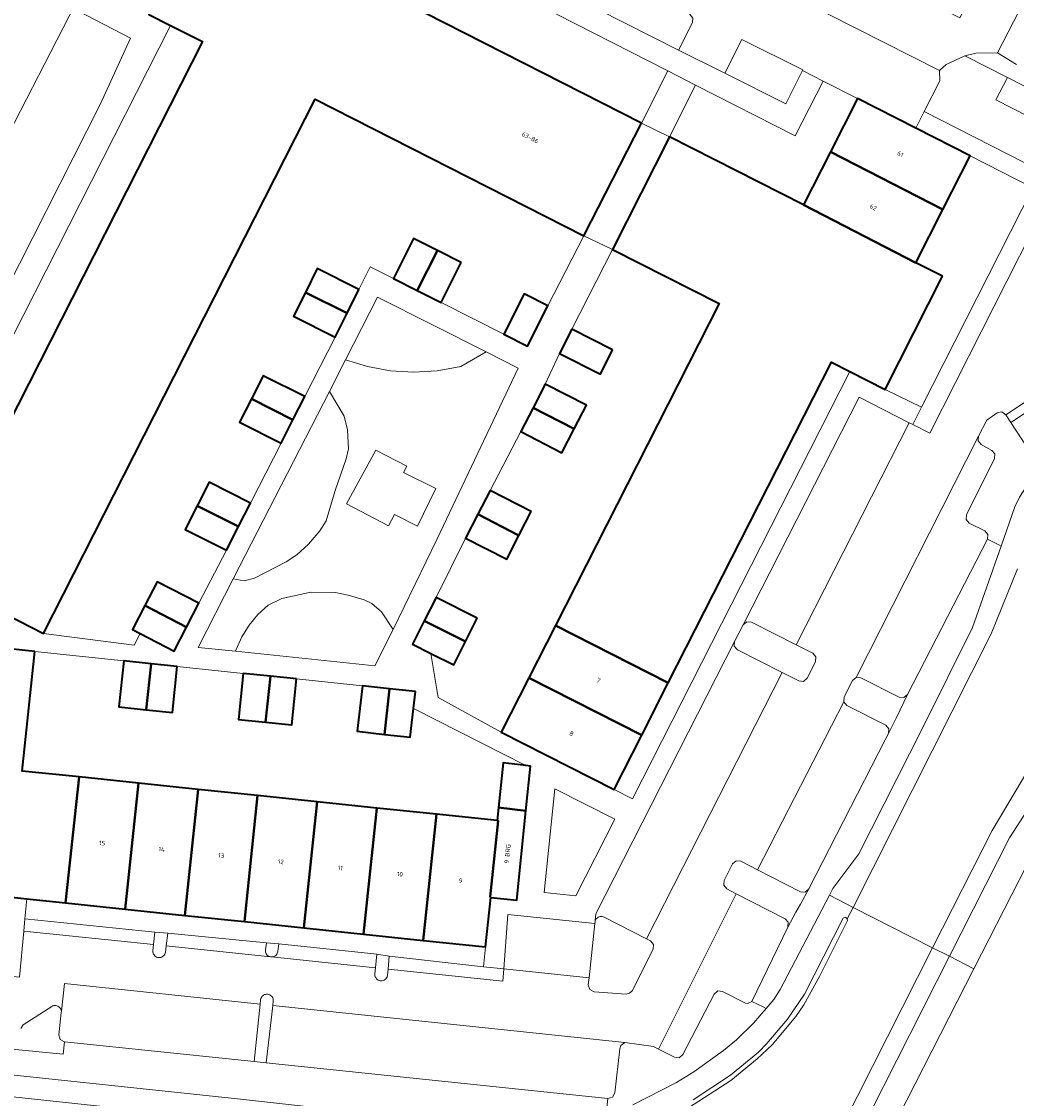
# Model space of a CAD drawing. Header units: metres. Extents: x 110065 to 112666, y 425872 to 427362.
# Tile 55 of 104: x 110872 to 110951, y 426770 to 426856. Entities that reach past the tile are written whole.
import ezdxf

# ---------------------------------------------------------------- set-up
doc = ezdxf.new("R2010")
doc.units = ezdxf.units.M
for name, color, linetype, lineweight in [('B-WE-GR-BEPLANTING_CULTUUR_HEESTERS-GV', 90, 'Continuous', 18), ('B-WE-GR-GRAS-GV', 60, 'Continuous', 13), ('B-WE-GR-GROENVOORZIENING-GV', 80, 'Continuous', 18), ('B-WE-GR-HAAG-GV', 90, 'GR-HAAG1', 13), ('B-WE-OG-BEBOUWING-GV', 7, 'Continuous', 35), ('B-WE-OG-BEBOUWING-T18', 10, 'Continuous', 18), ('B-WE-OG-BEBOUWING_LUIFEL-GV', 7, 'Continuous', 18), ('B-WE-OG-TERREIN_ERF-GV', 7, 'Continuous', 18), ('B-WE-VH-VERHARDING-GV', 252, 'Continuous', 18), ('B-WE-VH-VERHARDING_ASFALT-GV', 252, 'Continuous', 18), ('B-WE-VH-VERHARDING_BETONSTRAATSTEEN-GV', 252, 'Continuous', 18), ('B-WE-VH-VERHARDING_OPEN-GV', 252, 'Continuous', 18), ('B-WE-VH-VERHARDING_TEGEL-GV', 252, 'Continuous', 18)]:
    doc.layers.add(name, color=color, linetype=linetype, lineweight=lineweight)
doc.styles.add('NLCS-ISO-M200-T18', font='NLCS-ISO.ttf')
doc.linetypes.add('GR-HAAG1', pattern='A,6,[176,NLCS.SHX,S=0.125,R=0,X=0,Y=0],-2', length=8)

msp = doc.modelspace()

# ---------------------------------------------------------------- linework, layer by layer
at = {"layer": 'B-WE-GR-BEPLANTING_CULTUUR_HEESTERS-GV', "flags": 128}
for points in [[(110970.673, 426899.008), (110968.906, 426899.821), (110964.824, 426891.43), (110963.569, 426889.029), (110963.976, 426883.913), (110958.853, 426879.541), (110946.825, 426856.67), (110931.606, 426864.364), (110931.289, 426863.743), (110929.534, 426860.421), (110945.216, 426852.454), (110945.739, 426852.938), (110947.245, 426853.624), (110948.122, 426853.851), (110949.852, 426853.883), (110961.375, 426876.252), (110961.981, 426876.487), (110967.682, 426876.412), (110967.275, 426889.362), (110971.223, 426898.752), (110970.673, 426899.008), (110970.673, 426899.008)], [(110909.124, 426865.348), (110908.549, 426865.381), (110908.245, 426865.166), (110907.068, 426862.854), (110924.302, 426854.081), (110925.432, 426856.302), (110925.453, 426856.662), (110924.946, 426857.315), (110909.124, 426865.348), (110909.124, 426865.348)], [(110934.252, 426852.505), (110929.381, 426854.95), (110928.026, 426852.25), (110932.897, 426849.805), (110934.232, 426852.466), (110934.252, 426852.505), (110934.252, 426852.505)], [(110908.913, 426829.935), (110900.204, 426834.319), (110897.646, 426829.303), (110899.414, 426828.756), (110901.235, 426828.423), (110903.083, 426828.309), (110904.988, 426828.423), (110906.865, 426828.771), (110908.913, 426829.935), (110908.913, 426829.935)], [(110897.531, 426824.79), (110896.351, 426826.763), (110888.66, 426811.756), (110889.519, 426811.595), (110890.364, 426811.815), (110892.895, 426813.118), (110893.753, 426813.672), (110894.688, 426814.538), (110895.582, 426815.611), (110896.081, 426816.414), (110896.804, 426818.834), (110897.7, 426821.359), (110897.891, 426822.164), (110897.808, 426823.696), (110897.531, 426824.79), (110897.531, 426824.79)], [(110896.853, 426810.654), (110894.859, 426810.692), (110892.551, 426810.191), (110891.44, 426809.662), (110890.625, 426808.914), (110889.919, 426808.062), (110889.336, 426807.121), (110888.887, 426806.11), (110888.834, 426805.962), (110900.003, 426804.797), (110901.452, 426807.69), (110900.516, 426809.112), (110899.749, 426809.774), (110899.129, 426810.085), (110897.851, 426810.463), (110896.853, 426810.654), (110896.853, 426810.654)], [(110930.145, 426808.29), (110929.765, 426808.319), (110929.473, 426808.071), (110928.798, 426806.745), (110928.768, 426806.365), (110929.017, 426806.072), (110932.595, 426804.258), (110933.929, 426803.581), (110934.31, 426803.552), (110934.601, 426803.801), (110935.274, 426805.127), (110935.303, 426805.509), (110935.054, 426805.799), (110933.723, 426806.474), (110930.145, 426808.29), (110930.145, 426808.29)], [(110938.911, 426803.843), (110938.53, 426803.872), (110938.24, 426803.624), (110937.563, 426802.301), (110937.533, 426801.918), (110937.782, 426801.627), (110940.901, 426800.046), (110941.15, 426799.754), (110941.119, 426799.372), (110941.728, 426800.617), (110942.051, 426801.277), (110942.651, 426802.502), (110942.361, 426802.256), (110941.98, 426802.286), (110938.911, 426803.843), (110938.911, 426803.843)], [(110919.196, 426792.505), (110914.392, 426794.948), (110913.555, 426786.641), (110916.074, 426786.374), (110919.196, 426792.505), (110919.196, 426792.505)], [(110929.31, 426789.147), (110928.929, 426789.178), (110928.637, 426788.93), (110927.959, 426787.607), (110927.928, 426787.225), (110928.176, 426786.934), (110928.924, 426786.551), (110932.835, 426784.545), (110933.081, 426784.26), (110933.057, 426783.883), (110933.709, 426785.063), (110934.065, 426785.706), (110934.739, 426786.926), (110934.447, 426786.678), (110934.066, 426786.709), (110930.637, 426788.467), (110929.31, 426789.147), (110929.31, 426789.147)], [(110918.344, 426784.678), (110918.269, 426784.709), (110918.191, 426784.727), (110918.11, 426784.733), (110918.029, 426784.725), (110917.951, 426784.705), (110917.877, 426784.673), (110917.809, 426784.629), (110917.749, 426784.574), (110917.699, 426784.511), (110917.659, 426784.441), (110917.631, 426784.365), (110917.62, 426784.285), (110917.606, 426784.156), (110917.145, 426779.802), (110917.085, 426779.24), (110917.198, 426778.867), (110917.547, 426778.688), (110920.103, 426778.512), (110920.381, 426778.574), (110920.583, 426778.784), (110922.278, 426782.113), (110922.308, 426782.495), (110922.06, 426782.785), (110921.741, 426782.948), (110918.344, 426784.678), (110918.344, 426784.678)]]:
    msp.add_lwpolyline(points, close=True, dxfattribs=at)
for points in [[(110920.649, 426769.641), (110924.155, 426771.439), (110925.54, 426772.279), (110927.909, 426773.992), (110928.95, 426774.851), (110930.306, 426776.193), (110931.327, 426777.371), (110931.082, 426777.489), (110930.181, 426777.924), (110929.843, 426777.761), (110929.672, 426777.783), (110927.841, 426778.731), (110927.841, 426778.731), (110927.841, 426778.731), (110927.459, 426778.763), (110927.167, 426778.517), (110924.656, 426773.667), (110924.362, 426773.42), (110923.982, 426773.453), (110922.705, 426774.114), (110922.301, 426774.323), (110920.017, 426774.63), (110919.699, 426774.385), (110919.608, 426774.123), (110919.208, 426770.597), (110919.025, 426770.264), (110918.659, 426770.156), (110918.607, 426769.659)], [(110870.933, 426774.095), (110875.039, 426773.702), (110875.143, 426774.697), (110874.805, 426774.881), (110874.698, 426775.246), (110874.886, 426777.047), (110874.886, 426777.047), (110874.886, 426777.047), (110874.888, 426777.133), (110874.874, 426777.219), (110874.846, 426777.3), (110874.805, 426777.376), (110874.751, 426777.444), (110874.687, 426777.501), (110874.613, 426777.546), (110874.533, 426777.578), (110874.448, 426777.596), (110874.362, 426777.599), (110874.277, 426777.587), (110874.194, 426777.56), (110874.118, 426777.52), (110871.833, 426776.053), (110871.651, 426775.758)]]:
    msp.add_lwpolyline(points, dxfattribs=at)
at = {"layer": 'B-WE-GR-GRAS-GV', "flags": 128}
msp.add_lwpolyline([(110958.449, 426793.549), (110956.079, 426795.02), (110955.404, 426793.932), (110954.535, 426792.824), (110952.815, 426790.046), (110947.964, 426780.54), (110938.564, 426762.116), (110937.485, 426760.44), (110936.403, 426759.242), (110938.59, 426754.756), (110940.43, 426750.117), (110941.542, 426750.042), (110945.325, 426750.481), (110947.906, 426751.148), (110949.439, 426752.056), (110950.36, 426752.851), (110951.243, 426753.834), (110952.438, 426756.227), (110952.918, 426757.398), (110953.238, 426759.094), (110956.284, 426786.66), (110958.379, 426793.369), (110958.449, 426793.549), (110958.449, 426793.549)], close=True, dxfattribs=at)
at = {"layer": 'B-WE-GR-GROENVOORZIENING-GV', "flags": 128}
msp.add_lwpolyline([(110953.028, 426821.04), (110950.918, 426824.29), (110950.522, 426824.9), (110950.522, 426824.9), (110950.522, 426824.9), (110950.197, 426825.127), (110949.81, 426825.047), (110949.003, 426824.463), (110948.322, 426823.173), (110948.289, 426822.797), (110948.531, 426822.503), (110949.384, 426822.048), (110949.624, 426821.76), (110949.596, 426821.384), (110947.367, 426816.893), (110947.341, 426816.512), (110947.593, 426816.223), (110948.835, 426815.606), (110949.088, 426815.313), (110949.057, 426814.929), (110949.946, 426814.471), (110950.132, 426814.375), (110951.24, 426817.514), (110951.611, 426818.291)], dxfattribs=at)
for points in [[(110949.946, 426814.471), (110949.057, 426814.929), (110942.651, 426802.502), (110942.051, 426801.277), (110941.728, 426800.617), (110941.119, 426799.372), (110940.857, 426798.86), (110934.739, 426786.926), (110934.065, 426785.706), (110933.709, 426785.063), (110933.057, 426783.883), (110930.181, 426777.924), (110931.082, 426777.489), (110931.327, 426777.371), (110931.929, 426778.066), (110932.459, 426778.876), (110936.385, 426786.419), (110936.667, 426786.96), (110938.743, 426789.749), (110943.818, 426799.749), (110947.837, 426807.869), (110950.132, 426814.375), (110949.946, 426814.471), (110949.946, 426814.471)], [(110870.933, 426774.095), (110861.753, 426775.122), (110861.647, 426774.128), (110861.53, 426773.026), (110888.993, 426770.135), (110901.759, 426768.703), (110904.303, 426768.892), (110906.691, 426768.854), (110914.486, 426768.049), (110915.943, 426768.162), (110917.578, 426768.524), (110918.525, 426768.868), (110918.555, 426769.161), (110918.607, 426769.659), (110918.659, 426770.156), (110891.286, 426773.012), (110890.316, 426773.114), (110875.143, 426774.697), (110875.039, 426773.702), (110870.933, 426774.095), (110870.933, 426774.095)]]:
    msp.add_lwpolyline(points, close=True, dxfattribs=at)
at = {"layer": 'B-WE-GR-HAAG-GV', "flags": 128}
for points in [[(110950.522, 426824.9), (110950.197, 426825.127), (110949.81, 426825.047), (110949.003, 426824.463), (110948.322, 426823.173), (110948.289, 426822.797), (110948.531, 426822.503), (110949.384, 426822.048), (110949.624, 426821.76), (110949.596, 426821.384), (110947.367, 426816.893), (110947.341, 426816.512), (110947.593, 426816.223), (110948.835, 426815.606), (110949.088, 426815.313), (110949.057, 426814.929), (110949.946, 426814.471), (110950.132, 426814.375), (110951.24, 426817.514), (110951.611, 426818.291), (110953.017, 426820.48), (110953.109, 426820.76), (110953.028, 426821.04), (110950.918, 426824.29), (110950.522, 426824.9), (110950.522, 426824.9)], [(110949.946, 426814.471), (110949.057, 426814.929), (110942.651, 426802.502), (110942.051, 426801.277), (110941.728, 426800.617), (110941.119, 426799.372), (110940.857, 426798.86), (110934.739, 426786.926), (110934.065, 426785.706), (110933.709, 426785.063), (110933.057, 426783.883), (110930.181, 426777.924), (110931.082, 426777.489), (110931.327, 426777.371), (110931.929, 426778.066), (110932.459, 426778.876), (110936.385, 426786.419), (110936.667, 426786.96), (110938.743, 426789.749), (110943.818, 426799.749), (110947.837, 426807.869), (110950.132, 426814.375), (110949.946, 426814.471), (110949.946, 426814.471)], [(110870.933, 426774.095), (110861.753, 426775.122), (110861.647, 426774.128), (110861.53, 426773.026), (110888.993, 426770.135), (110901.759, 426768.703), (110904.303, 426768.892), (110906.691, 426768.854), (110914.486, 426768.049), (110915.943, 426768.162), (110917.578, 426768.524), (110918.525, 426768.868), (110918.555, 426769.161), (110918.607, 426769.659), (110918.659, 426770.156), (110891.286, 426773.012), (110890.316, 426773.114), (110875.143, 426774.697), (110875.039, 426773.702), (110870.933, 426774.095), (110870.933, 426774.095)]]:
    msp.add_lwpolyline(points, close=True, dxfattribs=at)
at = {"layer": 'B-WE-OG-BEBOUWING-GV', "flags": 128}
for points in [[(110897.655, 426860.3), (110888.664, 426864.899), (110886.504, 426865.989), (110881.903, 426856.94), (110883.629, 426856.064), (110886.179, 426854.77), (110864.446, 426812.004), (110873.455, 426807.393), (110895.219, 426850.153), (110916.729, 426839.215), (110921.33, 426848.234), (110897.655, 426860.3), (110897.655, 426860.3)], [(110943.297, 426847.846), (110938.65, 426850.211), (110936.481, 426845.959), (110945.485, 426841.339), (110947.669, 426845.62), (110943.297, 426847.846), (110943.297, 426847.846)], [(110945.438, 426835.981), (110943.301, 426837.058), (110934.311, 426841.707), (110923.59, 426847.163), (110919.02, 426838.142), (110927.569, 426833.813), (110914.456, 426808.026), (110923.49, 426803.433), (110936.568, 426829.111), (110938.038, 426828.362), (110940.846, 426826.932), (110945.438, 426835.981), (110945.438, 426835.981)], [(110945.485, 426841.339), (110936.481, 426845.959), (110934.311, 426841.707), (110943.301, 426837.058), (110945.485, 426841.339), (110945.485, 426841.339)], [(110904.999, 426838.045), (110903.089, 426839.011), (110901.473, 426835.816), (110903.383, 426834.85), (110904.999, 426838.045), (110904.999, 426838.045)], [(110906.909, 426837.079), (110904.999, 426838.045), (110903.383, 426834.85), (110905.293, 426833.884), (110906.909, 426837.079), (110906.909, 426837.079)], [(110898.716, 426834.928), (110895.381, 426836.598), (110894.428, 426834.694), (110897.763, 426833.024), (110898.716, 426834.928), (110898.716, 426834.928)], [(110897.763, 426833.024), (110894.428, 426834.694), (110893.474, 426832.79), (110896.809, 426831.12), (110897.763, 426833.024), (110897.763, 426833.024)], [(110913.852, 426833.624), (110911.946, 426834.589), (110910.309, 426831.359), (110912.215, 426830.394), (110913.852, 426833.624), (110913.852, 426833.624)], [(110919.032, 426830.087), (110915.761, 426831.74), (110914.776, 426829.79), (110918.047, 426828.137), (110919.032, 426830.087), (110919.032, 426830.087)], [(110894.377, 426826.352), (110891.052, 426828.027), (110890.104, 426826.163), (110893.437, 426824.485), (110894.377, 426826.352), (110894.377, 426826.352)], [(110916.933, 426825.653), (110913.636, 426827.356), (110912.657, 426825.46), (110915.954, 426823.757), (110916.933, 426825.653), (110916.933, 426825.653)], [(110893.437, 426824.485), (110890.104, 426826.163), (110889.156, 426824.299), (110892.497, 426822.617), (110893.437, 426824.485), (110893.437, 426824.485)], [(110915.954, 426823.757), (110912.657, 426825.46), (110911.678, 426823.564), (110914.975, 426821.861), (110915.954, 426823.757), (110915.954, 426823.757)], [(110890.029, 426817.828), (110886.715, 426819.499), (110885.763, 426817.61), (110889.077, 426815.939), (110890.029, 426817.828), (110890.029, 426817.828)], [(110912.511, 426817.141), (110909.216, 426818.839), (110908.234, 426816.934), (110911.529, 426815.236), (110912.511, 426817.141), (110912.511, 426817.141)], [(110889.077, 426815.939), (110885.763, 426817.61), (110884.81, 426815.721), (110888.124, 426814.05), (110889.077, 426815.939), (110889.077, 426815.939)], [(110911.529, 426815.236), (110908.234, 426816.934), (110907.251, 426815.029), (110910.547, 426813.33), (110911.529, 426815.236), (110911.529, 426815.236)], [(110885.904, 426809.8), (110882.57, 426811.531), (110881.576, 426809.616), (110884.91, 426807.885), (110885.904, 426809.8), (110885.904, 426809.8)], [(110908.191, 426808.623), (110904.895, 426810.278), (110903.952, 426808.399), (110907.247, 426806.743), (110908.191, 426808.623), (110908.191, 426808.623)], [(110884.91, 426807.885), (110881.576, 426809.616), (110880.581, 426807.7), (110881.197, 426807.38), (110883.915, 426805.97), (110884.91, 426807.885), (110884.91, 426807.885)], [(110907.247, 426806.743), (110903.952, 426808.399), (110903.008, 426806.519), (110904.464, 426805.788), (110906.304, 426804.864), (110907.247, 426806.743), (110907.247, 426806.743)], [(110923.49, 426803.433), (110914.456, 426808.026), (110912.33, 426803.846), (110921.361, 426799.253), (110923.49, 426803.433), (110923.49, 426803.433)], [(110872.765, 426805.933), (110862.715, 426807.004), (110861.426, 426795.065), (110860.342, 426784.973), (110860.092, 426782.595), (110870.171, 426781.534), (110870.672, 426786.294), (110872.113, 426786.143), (110875.225, 426785.816), (110876.305, 426795.896), (110871.751, 426796.372), (110872.765, 426805.933), (110872.765, 426805.933)], [(110882.075, 426804.96), (110879.886, 426805.189), (110879.5, 426801.5), (110881.68, 426801.272), (110882.075, 426804.96), (110882.075, 426804.96)], [(110884.172, 426804.74), (110882.075, 426804.96), (110881.68, 426801.272), (110883.787, 426801.051), (110884.172, 426804.74), (110884.172, 426804.74)], [(110891.632, 426803.961), (110889.453, 426804.188), (110889.069, 426800.508), (110891.248, 426800.281), (110891.632, 426803.961), (110891.632, 426803.961)], [(110893.73, 426803.742), (110891.632, 426803.961), (110891.248, 426800.281), (110893.345, 426800.062), (110893.73, 426803.742), (110893.73, 426803.742)], [(110901.171, 426802.964), (110898.992, 426803.192), (110898.58, 426799.552), (110900.758, 426799.305), (110901.171, 426802.964), (110901.171, 426802.964)], [(110921.361, 426799.253), (110912.33, 426803.846), (110910.113, 426799.487), (110919.142, 426794.896), (110921.361, 426799.253), (110921.361, 426799.253)], [(110903.234, 426802.748), (110901.171, 426802.964), (110900.758, 426799.305), (110902.81, 426799.073), (110903.077, 426801.383), (110903.234, 426802.748), (110903.234, 426802.748)], [(110912.09, 426796.802), (110910.263, 426797.027), (110909.899, 426793.444), (110912.091, 426793.179), (110912.452, 426796.757), (110912.09, 426796.802), (110912.09, 426796.802)], [(110881.076, 426795.398), (110876.305, 426795.896), (110875.225, 426785.816), (110879.995, 426785.316), (110881.076, 426795.398), (110881.076, 426795.398)], [(110885.835, 426794.901), (110881.076, 426795.398), (110879.995, 426785.316), (110884.775, 426784.814), (110885.835, 426794.901), (110885.835, 426794.901)], [(110890.605, 426794.403), (110885.835, 426794.901), (110884.775, 426784.814), (110889.545, 426784.314), (110890.605, 426794.403), (110890.605, 426794.403)], [(110895.375, 426793.905), (110890.605, 426794.403), (110889.545, 426784.314), (110894.315, 426783.813), (110895.375, 426793.905), (110895.375, 426793.905)], [(110900.141, 426793.408), (110895.375, 426793.905), (110894.315, 426783.813), (110899.084, 426783.313), (110900.141, 426793.408), (110900.141, 426793.408)], [(110904.915, 426792.909), (110900.141, 426793.408), (110899.084, 426783.313), (110903.855, 426782.812), (110904.915, 426792.909), (110904.915, 426792.909)], [(110909.793, 426792.4), (110904.915, 426792.909), (110903.855, 426782.812), (110908.85, 426782.288), (110909.271, 426786.258), (110909.22, 426786.31), (110909.865, 426792.392), (110909.793, 426792.4), (110909.793, 426792.4)], [(110912.091, 426793.179), (110909.899, 426793.444), (110909.793, 426792.4), (110909.865, 426792.392), (110909.22, 426786.31), (110909.271, 426786.258), (110911.371, 426786.037), (110912.091, 426793.179), (110912.091, 426793.179)]]:
    msp.add_lwpolyline(points, close=True, dxfattribs=at)
at = {"layer": 'B-WE-OG-BEBOUWING_LUIFEL-GV', "flags": 128}
msp.add_lwpolyline([(110923.59, 426847.163), (110921.33, 426848.234), (110916.729, 426839.215), (110919.02, 426838.142), (110923.59, 426847.163), (110923.59, 426847.163)], close=True, dxfattribs=at)
at = {"layer": 'B-WE-OG-TERREIN_ERF-GV', "flags": 128}
for points in [[(110904.761, 426867.515), (110902.024, 426868.857), (110899.794, 426864.489), (110897.655, 426860.3), (110921.33, 426848.234), (110923.459, 426852.422), (110902.629, 426863.057), (110903.42, 426864.711), (110904.761, 426867.515), (110904.761, 426867.515)], [(110886.179, 426854.77), (110883.629, 426856.064), (110861.9, 426813.307), (110864.446, 426812.004), (110886.179, 426854.77), (110886.179, 426854.77)], [(110938.65, 426850.211), (110935.889, 426851.62), (110933.645, 426847.221), (110925.68, 426851.288), (110923.59, 426847.163), (110934.311, 426841.707), (110936.481, 426845.959), (110938.65, 426850.211), (110938.65, 426850.211)], [(110916.729, 426839.215), (110895.219, 426850.153), (110873.455, 426807.393), (110880.719, 426806.451), (110881.197, 426807.38), (110880.581, 426807.7), (110881.576, 426809.616), (110882.57, 426811.531), (110885.904, 426809.8), (110888.124, 426814.05), (110884.81, 426815.721), (110885.763, 426817.61), (110886.715, 426819.499), (110890.029, 426817.828), (110892.497, 426822.617), (110889.156, 426824.299), (110890.104, 426826.163), (110891.052, 426828.027), (110894.377, 426826.352), (110896.809, 426831.12), (110893.474, 426832.79), (110894.428, 426834.694), (110895.381, 426836.598), (110898.716, 426834.928), (110899.628, 426836.749), (110901.473, 426835.816), (110903.089, 426839.011), (110904.999, 426838.045), (110906.909, 426837.079), (110905.293, 426833.884), (110910.309, 426831.359), (110911.946, 426834.589), (110913.852, 426833.624), (110916.729, 426839.215), (110916.729, 426839.215)], [(110952.677, 426843.071), (110947.669, 426845.62), (110945.485, 426841.339), (110943.301, 426837.058), (110945.438, 426835.981), (110940.846, 426826.932), (110943.771, 426825.518), (110952.677, 426843.071), (110952.677, 426843.071)], [(110927.569, 426833.813), (110919.02, 426838.142), (110915.761, 426831.74), (110919.032, 426830.087), (110918.047, 426828.137), (110914.776, 426829.79), (110913.636, 426827.356), (110916.933, 426825.653), (110915.954, 426823.757), (110914.975, 426821.861), (110911.678, 426823.564), (110909.216, 426818.839), (110912.511, 426817.141), (110911.529, 426815.236), (110910.547, 426813.33), (110907.251, 426815.029), (110904.895, 426810.278), (110908.191, 426808.623), (110907.247, 426806.743), (110906.304, 426804.864), (110904.464, 426805.788), (110905.072, 426802.248), (110910.113, 426799.487), (110912.33, 426803.846), (110914.456, 426808.026), (110927.569, 426833.813), (110927.569, 426833.813)], [(110938.038, 426828.362), (110936.568, 426829.111), (110923.49, 426803.433), (110921.361, 426799.253), (110919.142, 426794.896), (110920.613, 426794.148), (110938.038, 426828.362), (110938.038, 426828.362)], [(110879.886, 426805.189), (110872.765, 426805.933), (110871.751, 426796.372), (110876.305, 426795.896), (110881.076, 426795.398), (110885.835, 426794.901), (110890.605, 426794.403), (110895.375, 426793.905), (110900.141, 426793.408), (110904.915, 426792.909), (110909.793, 426792.4), (110909.899, 426793.444), (110910.263, 426797.027), (110912.09, 426796.802), (110903.077, 426801.383), (110902.81, 426799.073), (110900.758, 426799.305), (110898.58, 426799.552), (110898.992, 426803.192), (110893.73, 426803.742), (110893.345, 426800.062), (110891.248, 426800.281), (110889.069, 426800.508), (110889.453, 426804.188), (110884.172, 426804.74), (110883.787, 426801.051), (110881.68, 426801.272), (110879.5, 426801.5), (110879.886, 426805.189), (110879.886, 426805.189)], [(110875.225, 426785.816), (110872.113, 426786.143), (110871.966, 426784.55), (110882.383, 426783.463), (110883.404, 426783.38), (110891.306, 426782.625), (110892.304, 426782.547), (110900.146, 426781.699), (110901.135, 426781.537), (110908.682, 426780.706), (110908.85, 426782.288), (110903.855, 426782.812), (110899.084, 426783.313), (110894.315, 426783.813), (110889.545, 426784.314), (110884.775, 426784.814), (110879.995, 426785.316), (110875.225, 426785.816), (110875.225, 426785.816)]]:
    msp.add_lwpolyline(points, close=True, dxfattribs=at)
at = {"layer": 'B-WE-VH-VERHARDING-GV', "flags": 128}
msp.add_lwpolyline([(110902.545, 426820.786), (110900.066, 426822.062), (110897.731, 426817.758), (110901.087, 426816.01), (110901.561, 426816.921), (110903.42, 426815.973), (110904.878, 426819), (110902.29, 426820.276), (110902.545, 426820.786), (110902.545, 426820.786)], close=True, dxfattribs=at)
at = {"layer": 'B-WE-VH-VERHARDING_ASFALT-GV', "flags": 128}
for points in [[(110951.446, 426812.554), (110949.338, 426807.35), (110938.284, 426785.455), (110944.652, 426782.221), (110949.413, 426791.62), (110952.516, 426796.802)], [(110925.47, 426770.046), (110928.47, 426772.029), (110930.705, 426773.875), (110931.391, 426774.561), (110933.036, 426776.498), (110934.391, 426778.518), (110937.494, 426784.593), (110937.678, 426784.66), (110937.82, 426784.536), (110938.284, 426785.455), (110938.284, 426785.455), (110938.284, 426785.455), (110936.385, 426786.419), (110932.459, 426778.876), (110931.929, 426778.066), (110931.327, 426777.371), (110930.306, 426776.193), (110928.95, 426774.851), (110927.909, 426773.992), (110925.54, 426772.279), (110924.155, 426771.439), (110920.649, 426769.641)], [(110936.23, 426765.591), (110944.652, 426782.221), (110944.652, 426782.221), (110944.652, 426782.221), (110938.284, 426785.455), (110937.82, 426784.536), (110937.828, 426784.399), (110935.634, 426779.985), (110934.333, 426777.644), (110933.712, 426776.727), (110931.815, 426774.457), (110930.616, 426773.336), (110928.504, 426771.589), (110925.106, 426769.405)], [(110890.621, 426768.167), (110848.634, 426772.699), (110848.617, 426772.655), (110848.593, 426772.613), (110848.563, 426772.577), (110848.527, 426772.545), (110848.487, 426772.519), (110848.443, 426772.5), (110848.397, 426772.488), (110848.35, 426772.484), (110848.302, 426772.487), (110842.692, 426773.097), (110831.498, 426774.314), (110825.986, 426774.913), (110825.937, 426774.92), (110753.651, 426782.475), (110753.024, 426776.068), (110841.297, 426766.643)], [(110937.57, 426764.895), (110945.998, 426781.538), (110945.998, 426781.538), (110945.998, 426781.538), (110944.652, 426782.221), (110936.23, 426765.591)], [(110888.993, 426770.135), (110861.53, 426773.026), (110861.491, 426772.663), (110857.959, 426773.005), (110855.397, 426773.26), (110854.549, 426773.383), (110848.723, 426774.855), (110848.388, 426773.083), (110848.438, 426773.071), (110848.485, 426773.051), (110848.528, 426773.023), (110848.566, 426772.989), (110848.597, 426772.948), (110848.621, 426772.903), (110848.635, 426772.864), (110848.644, 426772.823), (110848.646, 426772.781), (110848.643, 426772.74), (110848.634, 426772.699), (110890.621, 426768.167)]]:
    msp.add_lwpolyline(points, dxfattribs=at)
msp.add_lwpolyline([(110954.039, 426796.013), (110952.516, 426796.802), (110949.413, 426791.62), (110944.652, 426782.221), (110945.998, 426781.538), (110950.799, 426791.018), (110954.039, 426796.013), (110954.039, 426796.013)], close=True, dxfattribs=at)
at = {"layer": 'B-WE-VH-VERHARDING_BETONSTRAATSTEEN-GV', "flags": 128}
msp.add_lwpolyline([(110925.106, 426769.405), (110928.504, 426771.589), (110930.616, 426773.336), (110931.815, 426774.457), (110933.712, 426776.727), (110934.333, 426777.644), (110935.634, 426779.985), (110937.828, 426784.399), (110937.82, 426784.536), (110937.82, 426784.536), (110937.82, 426784.536), (110937.678, 426784.66), (110937.494, 426784.593), (110934.391, 426778.518), (110933.036, 426776.498), (110931.391, 426774.561), (110930.705, 426773.875), (110928.47, 426772.029), (110925.47, 426770.046)], dxfattribs=at)
for points in [[(110883.404, 426783.38), (110882.383, 426783.463), (110882.271, 426782.472), (110882.213, 426781.964), (110882.216, 426781.878), (110882.234, 426781.794), (110882.266, 426781.715), (110882.311, 426781.642), (110882.367, 426781.577), (110882.434, 426781.523), (110882.508, 426781.481), (110882.589, 426781.452), (110882.674, 426781.437), (110882.759, 426781.437), (110882.844, 426781.451), (110882.925, 426781.479), (110883, 426781.52), (110883.067, 426781.573), (110883.124, 426781.637), (110883.17, 426781.71), (110883.202, 426781.789), (110883.221, 426781.873), (110883.281, 426782.366), (110883.404, 426783.38), (110883.404, 426783.38)], [(110892.304, 426782.547), (110891.306, 426782.625), (110891.232, 426782.054), (110891.228, 426781.97), (110891.237, 426781.887), (110891.261, 426781.807), (110891.297, 426781.731), (110891.345, 426781.663), (110891.404, 426781.603), (110891.472, 426781.555), (110891.548, 426781.518), (110891.628, 426781.494), (110891.71, 426781.486), (110891.794, 426781.491), (110891.875, 426781.509), (110891.953, 426781.541), (110892.024, 426781.585), (110892.087, 426781.64), (110892.139, 426781.705), (110892.18, 426781.778), (110892.209, 426781.857), (110892.224, 426781.939), (110892.304, 426782.547), (110892.304, 426782.547)], [(110901.135, 426781.537), (110900.146, 426781.699), (110900.038, 426780.608), (110899.99, 426780.131), (110899.989, 426780.052), (110900.001, 426779.974), (110900.024, 426779.899), (110900.059, 426779.828), (110900.094, 426779.775), (110900.121, 426779.74), (110900.183, 426779.683), (110900.254, 426779.636), (110900.332, 426779.602), (110900.414, 426779.581), (110900.498, 426779.574), (110900.582, 426779.581), (110900.664, 426779.602), (110900.742, 426779.636), (110900.813, 426779.683), (110900.875, 426779.74), (110900.927, 426779.807), (110900.967, 426779.882), (110900.994, 426779.962), (110901.003, 426780.019), (110901.045, 426780.503), (110901.135, 426781.537), (110901.135, 426781.537)], [(110890.804, 426777.712), (110875.128, 426779.366), (110874.888, 426777.133), (110874.886, 426777.047), (110874.698, 426775.246), (110874.805, 426774.881), (110875.143, 426774.697), (110890.316, 426773.114), (110890.804, 426777.712), (110890.804, 426777.712)], [(110891.857, 426777.957), (110891.856, 426778.043), (110891.84, 426778.127), (110891.81, 426778.208), (110891.768, 426778.282), (110891.713, 426778.348), (110891.648, 426778.405), (110891.575, 426778.449), (110891.495, 426778.481), (110891.411, 426778.499), (110891.326, 426778.503), (110891.24, 426778.492), (110891.158, 426778.467), (110891.081, 426778.429), (110891.012, 426778.378), (110890.952, 426778.317), (110890.903, 426778.246), (110890.867, 426778.169), (110890.844, 426778.086), (110890.804, 426777.712), (110890.316, 426773.114), (110891.286, 426773.012), (110891.816, 426777.605), (110891.857, 426777.957), (110891.857, 426777.957)]]:
    msp.add_lwpolyline(points, close=True, dxfattribs=at)
at = {"layer": 'B-WE-VH-VERHARDING_OPEN-GV', "flags": 128}
for points in [[(110961.375, 426876.252), (110949.852, 426853.883), (110951.368, 426852.954)], [(110925.453, 426856.662), (110925.432, 426856.302), (110924.302, 426854.081), (110928.026, 426852.25), (110929.381, 426854.95), (110934.252, 426852.505), (110934.232, 426852.466), (110935.889, 426851.62), (110938.65, 426850.211), (110943.297, 426847.846), (110943.971, 426849.169), (110945.222, 426851.624), (110945.216, 426852.454), (110929.534, 426860.421)], [(110864.268, 426835.004), (110876.006, 426857.744)], [(110861.9, 426813.307), (110883.629, 426856.064), (110881.903, 426856.94)], [(110876.148, 426857.264), (110880.43, 426855.045), (110877.99, 426849.729), (110869.344, 426832.716)], [(110976.343, 426836.54), (110949.726, 426850.105), (110950.638, 426851.895), (110950.638, 426851.895), (110950.638, 426851.895), (110947.245, 426853.624), (110945.739, 426852.938), (110945.216, 426852.454), (110945.222, 426851.624), (110943.971, 426849.169), (110953.349, 426844.395)], [(110951.368, 426852.954), (110949.852, 426853.883), (110948.122, 426853.851), (110947.245, 426853.624), (110950.638, 426851.895), (110976.393, 426838.769)], [(110862.715, 426807.004), (110872.765, 426805.933), (110879.886, 426805.189), (110882.075, 426804.96), (110884.172, 426804.74), (110889.453, 426804.188), (110891.632, 426803.961), (110893.73, 426803.742), (110898.992, 426803.192), (110901.171, 426802.964), (110903.234, 426802.748), (110903.077, 426801.383), (110912.09, 426796.802), (110912.452, 426796.757), (110912.091, 426793.179), (110911.371, 426786.037), (110909.271, 426786.258), (110908.85, 426782.288), (110908.682, 426780.706), (110910.315, 426780.526), (110910.636, 426784.895), (110917.606, 426784.156), (110917.62, 426784.285), (110917.631, 426784.365), (110917.688, 426784.931), (110928.798, 426806.745), (110929.473, 426808.071), (110938.762, 426826.31), (110942.783, 426824.262), (110943.062, 426824.12), (110943.771, 426825.518), (110940.846, 426826.932), (110938.038, 426828.362), (110920.613, 426794.148), (110919.142, 426794.896), (110910.113, 426799.487), (110905.072, 426802.248), (110904.464, 426805.788), (110903.008, 426806.519), (110903.952, 426808.399), (110904.895, 426810.278), (110907.251, 426815.029), (110908.234, 426816.934), (110909.216, 426818.839), (110911.678, 426823.564), (110912.657, 426825.46), (110913.636, 426827.356), (110914.776, 426829.79), (110915.761, 426831.74), (110915.761, 426831.74), (110915.761, 426831.74), (110919.02, 426838.142), (110923.59, 426847.163), (110925.68, 426851.288), (110923.459, 426852.422), (110921.33, 426848.234), (110916.729, 426839.215), (110913.852, 426833.624), (110912.215, 426830.394), (110910.309, 426831.359), (110905.293, 426833.884), (110903.383, 426834.85), (110901.473, 426835.816), (110899.628, 426836.749), (110898.716, 426834.928), (110897.763, 426833.024), (110896.809, 426831.12), (110894.377, 426826.352), (110893.437, 426824.485), (110892.497, 426822.617), (110890.029, 426817.828), (110889.077, 426815.939), (110888.124, 426814.05), (110885.904, 426809.8), (110884.91, 426807.885), (110883.915, 426805.97), (110881.197, 426807.38), (110880.719, 426806.451), (110873.455, 426807.393), (110864.446, 426812.004)], [(110954.711, 426843.694), (110944.427, 426823.425), (110943.062, 426824.12), (110942.783, 426824.262), (110933.723, 426806.474), (110935.054, 426805.799), (110935.303, 426805.509), (110935.274, 426805.127), (110934.601, 426803.801), (110934.31, 426803.552), (110933.929, 426803.581), (110932.595, 426804.258), (110921.741, 426782.948), (110922.06, 426782.785), (110922.308, 426782.495), (110922.278, 426782.113), (110920.583, 426778.784), (110920.381, 426778.574), (110920.103, 426778.512), (110917.547, 426778.688), (110917.198, 426778.867), (110917.085, 426779.24), (110917.145, 426779.802), (110910.315, 426780.526), (110910.242, 426779.538), (110901.045, 426780.503), (110901.003, 426780.019), (110900.994, 426779.962), (110900.967, 426779.882), (110900.927, 426779.807), (110900.875, 426779.74), (110900.813, 426779.683), (110900.742, 426779.636), (110900.664, 426779.602), (110900.582, 426779.581), (110900.498, 426779.574), (110900.414, 426779.581), (110900.332, 426779.602), (110900.254, 426779.636), (110900.183, 426779.683), (110900.121, 426779.74), (110900.094, 426779.775), (110900.059, 426779.828), (110900.024, 426779.899), (110900.001, 426779.974), (110899.989, 426780.052), (110899.99, 426780.131), (110900.038, 426780.608), (110891.71, 426781.486), (110891.628, 426781.494), (110883.281, 426782.366), (110883.221, 426781.873), (110883.202, 426781.789), (110883.17, 426781.71), (110883.124, 426781.637), (110883.067, 426781.573), (110883, 426781.52), (110882.925, 426781.479), (110882.844, 426781.451), (110882.759, 426781.437), (110882.674, 426781.437), (110882.589, 426781.452), (110882.508, 426781.481), (110882.434, 426781.523), (110882.367, 426781.577), (110882.311, 426781.642), (110882.266, 426781.715), (110882.234, 426781.794), (110882.216, 426781.878), (110882.213, 426781.964), (110882.271, 426782.472), (110871.875, 426783.563), (110871.535, 426779.872)], [(110871.651, 426775.758), (110871.833, 426776.053), (110874.118, 426777.52), (110874.194, 426777.56), (110874.277, 426777.587), (110874.362, 426777.599), (110874.448, 426777.596), (110874.533, 426777.578), (110874.613, 426777.546), (110874.687, 426777.501), (110874.751, 426777.444), (110874.805, 426777.376), (110874.846, 426777.3), (110874.874, 426777.219), (110874.888, 426777.133), (110875.128, 426779.366), (110890.804, 426777.712), (110890.844, 426778.086), (110890.867, 426778.169), (110890.903, 426778.246), (110890.952, 426778.317), (110891.012, 426778.378), (110891.081, 426778.429), (110891.158, 426778.467), (110891.24, 426778.492), (110891.326, 426778.503), (110891.411, 426778.499), (110891.495, 426778.481), (110891.575, 426778.449), (110891.648, 426778.405), (110891.713, 426778.348), (110891.768, 426778.282), (110891.81, 426778.208), (110891.84, 426778.127), (110891.856, 426778.043), (110891.857, 426777.957), (110891.816, 426777.605), (110920.017, 426774.63), (110922.301, 426774.323), (110922.705, 426774.114), (110928.924, 426786.551), (110928.176, 426786.934), (110927.928, 426787.225), (110927.959, 426787.607), (110928.637, 426788.93), (110928.929, 426789.178), (110929.31, 426789.147), (110930.637, 426788.467), (110937.533, 426801.918), (110937.563, 426802.301), (110938.24, 426803.624), (110938.53, 426803.872), (110948.322, 426823.173), (110949.003, 426824.463), (110949.81, 426825.047), (110950.197, 426825.127), (110950.522, 426824.9), (110955.264, 426828.043)]]:
    msp.add_lwpolyline(points, dxfattribs=at)
for points in [[(110907.068, 426862.854), (110903.42, 426864.711), (110902.629, 426863.057), (110923.459, 426852.422), (110925.68, 426851.288), (110933.645, 426847.221), (110935.889, 426851.62), (110934.232, 426852.466), (110932.897, 426849.805), (110928.026, 426852.25), (110924.302, 426854.081), (110907.068, 426862.854), (110907.068, 426862.854)], [(110875.951, 426857.545), (110876.006, 426857.744), (110864.268, 426835.004), (110864.525, 426835.087), (110866.166, 426834.331), (110869.344, 426832.716), (110877.99, 426849.729), (110880.43, 426855.045), (110876.148, 426857.264), (110875.951, 426857.545), (110875.951, 426857.545)], [(110976.393, 426838.769), (110950.638, 426851.895), (110949.726, 426850.105), (110976.343, 426836.54), (110976.105, 426836.834), (110976.142, 426837.213), (110976.608, 426838.088), (110976.644, 426838.471), (110976.393, 426838.769), (110976.393, 426838.769)], [(110953.349, 426844.395), (110943.971, 426849.169), (110943.297, 426847.846), (110947.669, 426845.62), (110952.677, 426843.071), (110943.771, 426825.518), (110943.062, 426824.12), (110944.427, 426823.425), (110954.711, 426843.694), (110953.349, 426844.395), (110953.349, 426844.395)], [(110908.913, 426829.935), (110911.478, 426828.625), (110904.988, 426814.953), (110901.452, 426807.69), (110900.003, 426804.797), (110888.834, 426805.962), (110885.85, 426806.273), (110888.66, 426811.756), (110896.351, 426826.763), (110897.646, 426829.303), (110900.204, 426834.319), (110908.913, 426829.935), (110908.913, 426829.935)], [(110955.66, 426827.433), (110955.264, 426828.043), (110950.522, 426824.9), (110950.918, 426824.29), (110955.66, 426827.433), (110955.66, 426827.433)], [(110956.476, 426826.176), (110955.66, 426827.433), (110950.918, 426824.29), (110953.028, 426821.04), (110953.109, 426820.76), (110953.017, 426820.48), (110954.472, 426822.091), (110956.92, 426823.921), (110958.06, 426824.645), (110957.687, 426824.578), (110957.373, 426824.795), (110956.476, 426826.176), (110956.476, 426826.176)], [(110942.783, 426824.262), (110938.762, 426826.31), (110929.473, 426808.071), (110929.765, 426808.319), (110930.145, 426808.29), (110933.723, 426806.474), (110942.783, 426824.262), (110942.783, 426824.262)], [(110948.289, 426822.797), (110948.322, 426823.173), (110938.53, 426803.872), (110938.911, 426803.843), (110941.98, 426802.286), (110942.361, 426802.256), (110942.651, 426802.502), (110949.057, 426814.929), (110949.088, 426815.313), (110948.835, 426815.606), (110947.593, 426816.223), (110947.341, 426816.512), (110947.367, 426816.893), (110949.596, 426821.384), (110949.624, 426821.76), (110949.384, 426822.048), (110948.531, 426822.503), (110948.289, 426822.797), (110948.289, 426822.797)], [(110928.768, 426806.365), (110928.798, 426806.745), (110917.688, 426784.931), (110917.631, 426784.365), (110917.659, 426784.441), (110917.699, 426784.511), (110917.749, 426784.574), (110917.809, 426784.629), (110917.877, 426784.673), (110917.951, 426784.705), (110918.029, 426784.725), (110918.11, 426784.733), (110918.191, 426784.727), (110918.269, 426784.709), (110918.344, 426784.678), (110921.741, 426782.948), (110932.595, 426804.258), (110929.017, 426806.072), (110928.768, 426806.365), (110928.768, 426806.365)], [(110937.782, 426801.627), (110937.533, 426801.918), (110930.637, 426788.467), (110934.066, 426786.709), (110934.447, 426786.678), (110934.739, 426786.926), (110940.857, 426798.86), (110941.119, 426799.372), (110941.15, 426799.754), (110940.901, 426800.046), (110937.782, 426801.627), (110937.782, 426801.627)], [(110913.555, 426786.641), (110914.392, 426794.948), (110919.196, 426792.505), (110916.074, 426786.374), (110913.555, 426786.641), (110913.555, 426786.641)], [(110872.113, 426786.143), (110870.672, 426786.294), (110870.171, 426781.534), (110860.092, 426782.595), (110848.632, 426783.805), (110846.173, 426784.064), (110846.02, 426782.563), (110848.166, 426782.336), (110871.535, 426779.872), (110871.875, 426783.563), (110871.966, 426784.55), (110872.113, 426786.143), (110872.113, 426786.143)], [(110932.835, 426784.545), (110928.924, 426786.551), (110922.705, 426774.114), (110923.982, 426773.453), (110924.362, 426773.42), (110924.656, 426773.667), (110927.167, 426778.517), (110927.459, 426778.763), (110927.841, 426778.731), (110929.672, 426777.783), (110929.843, 426777.761), (110930.181, 426777.924), (110933.057, 426783.883), (110933.081, 426784.26), (110932.835, 426784.545), (110932.835, 426784.545)], [(110882.383, 426783.463), (110871.966, 426784.55), (110871.875, 426783.563), (110882.271, 426782.472), (110882.383, 426783.463), (110882.383, 426783.463)], [(110917.606, 426784.156), (110910.636, 426784.895), (110910.315, 426780.526), (110917.145, 426779.802), (110917.606, 426784.156), (110917.606, 426784.156)], [(110891.628, 426781.494), (110891.548, 426781.518), (110891.472, 426781.555), (110891.404, 426781.603), (110891.345, 426781.663), (110891.297, 426781.731), (110891.261, 426781.807), (110891.237, 426781.887), (110891.228, 426781.97), (110891.232, 426782.054), (110891.306, 426782.625), (110883.404, 426783.38), (110883.281, 426782.366), (110891.628, 426781.494), (110891.628, 426781.494)], [(110900.146, 426781.699), (110892.304, 426782.547), (110892.224, 426781.939), (110892.209, 426781.857), (110892.18, 426781.778), (110892.139, 426781.705), (110892.087, 426781.64), (110892.024, 426781.585), (110891.953, 426781.541), (110891.875, 426781.509), (110891.794, 426781.491), (110891.71, 426781.486), (110900.038, 426780.608), (110900.146, 426781.699), (110900.146, 426781.699)], [(110908.682, 426780.706), (110901.135, 426781.537), (110901.045, 426780.503), (110910.242, 426779.538), (110910.315, 426780.526), (110908.682, 426780.706), (110908.682, 426780.706)], [(110920.017, 426774.63), (110891.816, 426777.605), (110891.286, 426773.012), (110918.659, 426770.156), (110919.025, 426770.264), (110919.208, 426770.597), (110919.608, 426774.123), (110919.699, 426774.385), (110920.017, 426774.63), (110920.017, 426774.63)]]:
    msp.add_lwpolyline(points, close=True, dxfattribs=at)
at = {"layer": 'B-WE-VH-VERHARDING_TEGEL-GV', "flags": 128}
for points in [[(110911.478, 426828.625), (110908.913, 426829.935), (110906.865, 426828.771), (110904.988, 426828.423), (110903.083, 426828.309), (110901.235, 426828.423), (110899.414, 426828.756), (110897.646, 426829.303), (110896.351, 426826.763), (110897.531, 426824.79), (110897.808, 426823.696), (110897.891, 426822.164), (110897.7, 426821.359), (110896.804, 426818.834), (110896.081, 426816.414), (110895.582, 426815.611), (110894.688, 426814.538), (110893.753, 426813.672), (110892.895, 426813.118), (110890.364, 426811.815), (110889.519, 426811.595), (110888.66, 426811.756), (110885.85, 426806.273), (110888.834, 426805.962), (110888.887, 426806.11), (110889.336, 426807.121), (110889.919, 426808.062), (110890.625, 426808.914), (110891.44, 426809.662), (110892.551, 426810.191), (110894.859, 426810.692), (110896.853, 426810.654), (110897.851, 426810.463), (110899.129, 426810.085), (110899.749, 426809.774), (110900.516, 426809.112), (110901.452, 426807.69), (110904.988, 426814.953), (110911.478, 426828.625), (110911.478, 426828.625)], [(110897.731, 426817.758), (110900.066, 426822.062), (110902.545, 426820.786), (110902.29, 426820.276), (110904.878, 426819), (110903.42, 426815.973), (110901.561, 426816.921), (110901.087, 426816.01), (110897.731, 426817.758), (110897.731, 426817.758)]]:
    msp.add_lwpolyline(points, close=True, dxfattribs=at)
for points in [[(110951.611, 426818.291), (110951.24, 426817.514), (110950.132, 426814.375), (110947.837, 426807.869), (110943.818, 426799.749), (110938.743, 426789.749), (110936.667, 426786.96), (110936.385, 426786.419), (110938.284, 426785.455), (110949.338, 426807.35), (110951.446, 426812.554)], [(110954.039, 426796.013), (110950.799, 426791.018), (110945.998, 426781.538), (110947.964, 426780.54), (110952.815, 426790.046)], [(110938.564, 426762.116), (110947.964, 426780.54), (110947.964, 426780.54), (110947.964, 426780.54), (110945.998, 426781.538), (110937.57, 426764.895)]]:
    msp.add_lwpolyline(points, dxfattribs=at)

# ---------------------------------------------------------------- texts
at = {"layer": 'B-WE-OG-BEBOUWING-T18', "char_height": 0.36, "attachment_point": 5, "style": 'NLCS-ISO-M200-T18'}
for s, insert, rotation in [('63-86', (110912.427, 426847.087), 333), ('61', (110942.076, 426845.78), 333), ('62', (110939.9, 426841.513), 333), ('7', (110917.91, 426803.64), 333), ('8', (110915.736, 426799.371), 333), ('15', (110878.15, 426790.607), 354), ('14', (110882.92, 426790.104), 354), ('9 BRG', (110910.613, 426789.74), 84), ('13', (110887.69, 426789.608), 354), ('12', (110892.46, 426789.109), 354), ('11', (110897.229, 426788.609), 354), ('10', (110901.999, 426788.111), 354), ('9', (110906.867, 426787.589), 354)]:
    msp.add_mtext(s, dxfattribs=dict(at, insert=insert, rotation=rotation))

doc.saveas('drawing.dxf')
